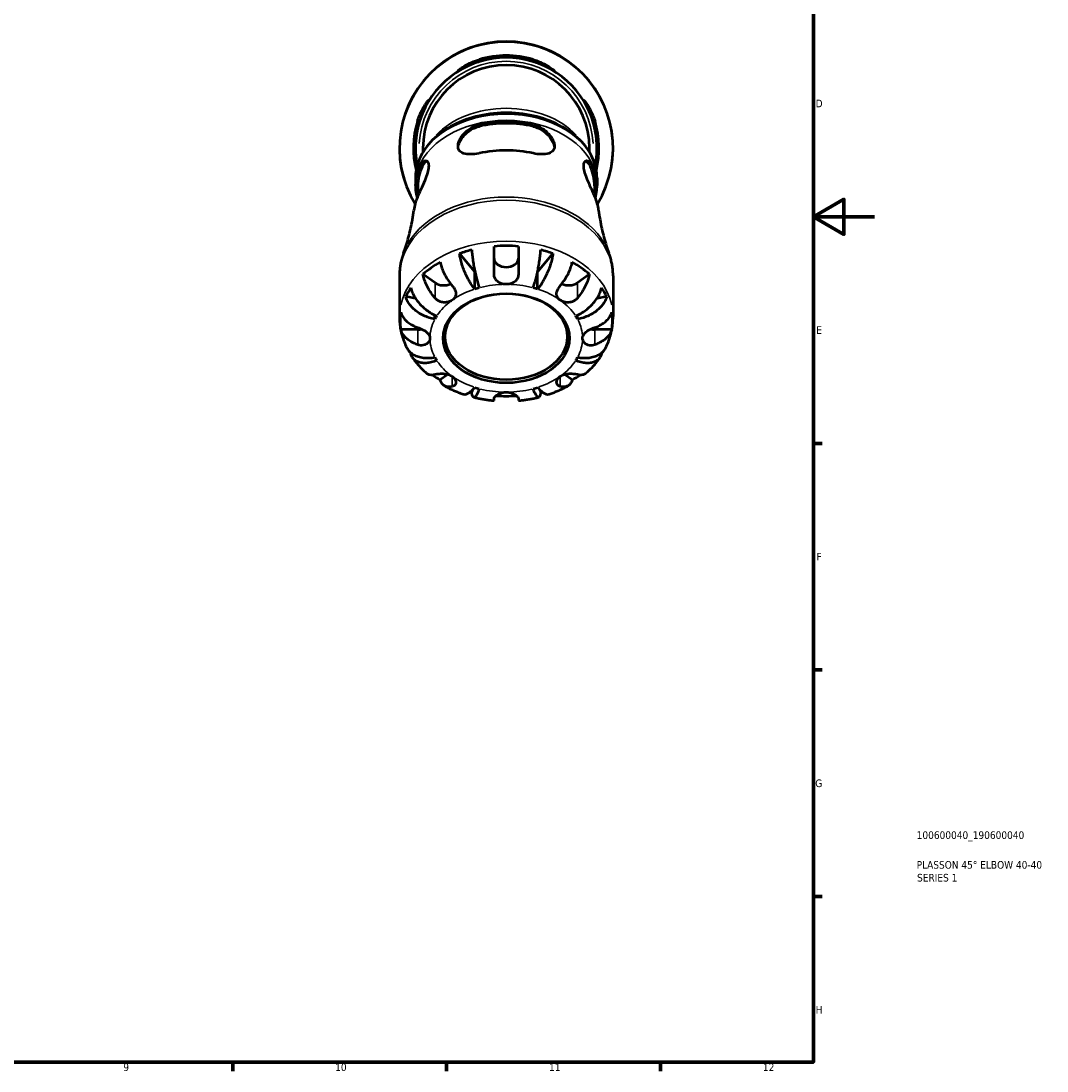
# Model space of a CAD drawing. Header units: millimetres. Extents: x 0 to 908, y 0 to 907.
# Tile 8 of 12: x 561 to 898, y 17 to 361. Entities that reach past the tile are written whole.
import ezdxf

# ---------------------------------------------------------------- set-up
doc = ezdxf.new("R2010")
doc.units = ezdxf.units.MM
for name, color, linetype, lineweight in [('Border (ISO)', 7, 'Continuous', 70), ('Title (ISO)', 7, 'Continuous', 50), ('Visible (ISO)', 7, 'Continuous', 50), ('Visible Narrow (ISO)', 7, 'Continuous', 35)]:
    doc.layers.add(name, color=color, linetype=linetype, lineweight=lineweight)
doc.styles.add('Note Text (ISO)', font='tahoma.ttf')

# ---------------------------------------------------------------- blocks, each defined once
blk = doc.blocks.new('Borders Default Border')
at = {"layer": 'Border (ISO)'}
for p, q in [((821, 222.75), (823.9, 222.75)), ((821, 148.5), (823.9, 148.5)), ((821, 74.25), (823.9, 74.25)), ((630.75, 20), (630.75, 17.1)), ((700.83, 20), (700.83, 17.1)), ((770.92, 20), (770.92, 17.1))]:
    blk.add_line(p, q, dxfattribs=at)
at = {"layer": 'Border (ISO)', "flags": 128}
for points in [[(20, 20), (20, 574), (821, 574), (821, 20), (20, 20)], [(841, 297), (821, 297), (831, 302.77), (831, 291.23), (821, 297)]]:
    blk.add_lwpolyline(points, dxfattribs=at)
at = {"layer": 'Border (ISO)', "color": 232, "true_color": 0xca0064, "char_height": 2.5, "attachment_point": 7, "style": 'Note Text (ISO)'}
for s, insert in [('D', (821.73, 332.88)), ('E', (821.94, 258.63)), ('F', (822, 184.38)), ('G', (821.61, 110.08)), ('H', (821.74, 35.88)), ('9', (594.88, 17.05)), ('10', (664.29, 17.05)), ('11', (734.37, 17.1)), ('12', (804.46, 17.1))]:
    blk.add_mtext(s, dxfattribs=dict(at, insert=insert))
blk = doc.blocks.new('Title Blocks ISO')
at = {"layer": 'Title (ISO)', "color": 232, "true_color": 0xca0064, "style": 'Note Text (ISO)'}
for tag, p in [('PART_NUMBER_001', (33.84, 73.14)), ('DESCRIPTION_001', (33.84, 63.4)), ('DESCRIPTION_002', (33.96, 59.19))]:
    blk.add_attdef(tag, p, '', height=2.5, dxfattribs=at)

msp = doc.modelspace()

# ---------------------------------------------------------------- linework, layer by layer
at = {"layer": 'Visible (ISO)'}
for p, q in [((693.048, 319.437), (693.048, 318.16)), ((747.648, 318.16), (747.648, 319.437)), ((690.598, 309.612), (690.598, 307.59)), ((691.398, 307.137), (691.398, 303.797)), ((749.298, 307.137), (749.298, 303.797)), ((750.098, 309.612), (750.098, 307.59)), ((710.047, 278.976), (705.053, 284.97)), ((735.643, 284.97), (730.649, 278.976)), ((710.047, 273.319), (710.047, 278.976)), ((730.649, 273.319), (730.649, 278.976)), ((685.348, 277.677), (685.348, 264.283)), ((697.014, 275.369), (693.077, 278.152)), ((747.619, 278.152), (743.683, 275.369)), ((755.348, 277.677), (755.348, 264.283)), ((690.606, 270.269), (687.431, 270.85)), ((753.265, 270.85), (750.091, 270.269)), ((696.957, 263.451), (696.957, 264.769)), ((743.739, 263.451), (743.739, 264.769)), ((691.348, 260.04), (685.781, 260.04)), ((754.915, 260.04), (749.348, 260.04)), ((689.426, 252.193), (689.092, 252.054)), ((751.605, 252.054), (751.27, 252.193)), ((701.251, 245.365), (698.734, 243.585)), ((741.962, 243.585), (739.445, 245.365)), ((709.323, 240.307), (709.062, 239.593)), ((731.635, 239.593), (731.374, 240.307))]:
    msp.add_line(p, q, dxfattribs=at)
for radius, start, end in [(35, 328.60185, 211.39815), (29.75, 348.95202, 191.04798), (30.397, 73.17162, 106.82838), (29.751, 72.79532, 107.20468), (27.3, 0, 180), (30.397, 163.17162, 193.71909), (29.751, 162.79532, 191.05281), (29.751, 348.94719, 17.20468), (30.397, 346.28091, 16.82838)]:
    msp.add_arc((720.348, 319.437), radius, start, end, dxfattribs=at)
for centre, major_axis, start_param, end_param in [((720.348, 307.137), (29.751, 0), 1.270518, 1.8710746), ((720.348, 307.137), (28.95, 0), 1.2619368, 1.8796559), ((720.348, 297.238), (-30.397, 0), 4.4186783, 5.0060996), ((720.348, 307.137), (-29.751, 0), 5.982907, 6.4730093), ((720.348, 307.137), (-28.95, 0), 5.9743257, 6.2831853), ((720.348, 307.137), (28.95, 0), 0, 0.3088596), ((720.348, 307.137), (29.751, 0), 6.0933614, 6.5834636), ((720.348, 297.238), (-30.397, 0), 5.9894746, 6.1945619), ((720.348, 297.238), (30.397, 0), 0.0886234, 0.2937107), ((720.348, 262.869), (34.798, 0), 1.9011151, 2.0258757), ((720.348, 262.869), (34.798, 0), 1.4555924, 1.6860003), ((720.348, 262.869), (34.798, 0), 1.1157169, 1.2404776), ((720.348, 262.869), (34.798, 0), 2.2409906, 2.4713984), ((720.348, 283.375), (4, 0), 3.1415927, 6.2831853), ((720.348, 262.869), (34.798, 0), 0.6701942, 0.9006021), ((720.348, 262.869), (-25, 0), 5.1356423, 5.1370935), ((720.348, 262.869), (-25, 0), 4.2876844, 4.2891357), ((699.842, 277.369), (-4, 0), 0.7853982, 2.180719), ((740.854, 277.369), (-4, 0), 0.9608737, 2.3561945), ((720.348, 262.869), (-34.798, 0), 5.8281059, 5.9528666), ((720.348, 257.212), (-25, 0), 5.0730826, 5.1370935), ((720.348, 257.212), (-25, 0), 4.2876844, 4.3516954), ((720.348, 262.869), (34.798, 0), 0.3303188, 0.4550794), ((720.348, 262.869), (-34.798, 0), 6.1679814, 6.3983892), ((720.348, 262.869), (34.798, 0), 6.1679814, 6.3983892), ((720.348, 257.212), (-25, 0), 5.8584808, 5.9224917), ((720.348, 257.212), (25, 0), 0.3606936, 0.4247045), ((691.348, 262.869), (-4, 0), 1.5707963, 1.9051913), ((749.348, 262.869), (-4, 0), 1.2364014, 1.5707963), ((720.348, 262.869), (-34.798, 0), 0.4067527, 0.4550794), ((720.348, 262.869), (-34.798, 0), 2.6865132, 2.73484), ((720.348, 257.212), (-25, 0), 0.3606936, 0.4247045), ((720.348, 257.212), (25, 0), 5.8584808, 5.9224917), ((720.348, 262.869), (-34.798, 0), 0.7978034, 0.9006021), ((720.348, 262.869), (-34.798, 0), 2.2409906, 2.3437892), ((720.348, 257.212), (25, 0), 4.2876844, 4.3516954), ((720.348, 257.212), (25, 0), 5.0730826, 5.1370935), ((720.348, 262.869), (-34.798, 0), 1.2278555, 1.2404776), ((720.348, 262.869), (-34.798, 0), 1.4737379, 1.6678548), ((720.348, 262.869), (-34.798, 0), 1.9011151, 1.9137372)]:
    msp.add_ellipse(centre, major_axis=major_axis, ratio=0.7071068, start_param=start_param, end_param=end_param, dxfattribs=at)
for centre, major_axis in [((720.348, 257.212), (20.7, 0)), ((720.348, 257.707), (20, 0))]:
    msp.add_ellipse(centre, major_axis=major_axis, ratio=0.7071068, dxfattribs=at)
for points, knots in [([(711.548, 347.857), (711.26, 347.768), (710.973, 347.674), (709.841, 347.286), (709.027, 346.964), (707.423, 346.261), (706.658, 345.879), (705.56, 345.31), (705.173, 345.101), (704.708, 344.872), (704.587, 344.825), (704.525, 344.854), (704.586, 344.931), (704.921, 345.228), (705.244, 345.477), (706.213, 346.136), (706.92, 346.568), (708.517, 347.391), (709.395, 347.784), (710.73, 348.272), (711.137, 348.408), (711.548, 348.532)], [-2.4603412, -2.4603412, -2.4603412, -2.4603412, -2.3695304, -2.3695304, -2.0992301, -2.0992301, -1.7862081, -1.7862081, -1.5382816, -1.5382816, -1.3420499, -1.3420499, -1.1446432, -1.1446432, -0.8921299, -0.8921299, -0.5728188, -0.5728188, -0.270459, -0.270459, -0.1410081, -0.1410081, -0.1410081, -0.1410081]), ([(729.148, 348.532), (729.516, 348.421), (729.882, 348.3), (731.133, 347.851), (731.975, 347.484), (733.509, 346.715), (734.195, 346.312), (735.244, 345.629), (735.631, 345.342), (736.055, 344.987), (736.15, 344.887), (736.147, 344.818), (736.058, 344.844), (735.674, 345.022), (735.345, 345.198), (734.39, 345.699), (733.715, 346.045), (732.144, 346.767), (731.24, 347.143), (729.912, 347.612), (729.531, 347.739), (729.148, 347.857)], [-2.4785664, -2.4785664, -2.4785664, -2.4785664, -2.3625368, -2.3625368, -2.0755093, -2.0755093, -1.7792824, -1.7792824, -1.5114856, -1.5114856, -1.3087685, -1.3087685, -1.1157594, -1.1157594, -0.8805429, -0.8805429, -0.5855077, -0.5855077, -0.2787072, -0.2787072, -0.1579418, -0.1579418, -0.1579418, -0.1579418]), ([(691.253, 328.237), (691.365, 328.605), (691.486, 328.971), (691.935, 330.222), (692.302, 331.064), (693.07, 332.598), (693.473, 333.284), (694.156, 334.333), (694.444, 334.72), (694.798, 335.144), (694.899, 335.239), (694.968, 335.236), (694.942, 335.147), (694.763, 334.763), (694.587, 334.434), (694.087, 333.479), (693.74, 332.804), (693.018, 331.233), (692.643, 330.329), (692.173, 329.001), (692.047, 328.62), (691.928, 328.237)], [-2.4785664, -2.4785664, -2.4785664, -2.4785664, -2.3625368, -2.3625368, -2.0755093, -2.0755093, -1.7792824, -1.7792824, -1.5114856, -1.5114856, -1.3087685, -1.3087685, -1.1157594, -1.1157594, -0.8805429, -0.8805429, -0.5855077, -0.5855077, -0.2787072, -0.2787072, -0.1579418, -0.1579418, -0.1579418, -0.1579418]), ([(748.768, 328.237), (748.679, 328.526), (748.585, 328.813), (748.197, 329.945), (747.875, 330.759), (747.172, 332.363), (746.79, 333.127), (746.221, 334.225), (746.012, 334.612), (745.783, 335.077), (745.736, 335.198), (745.765, 335.261), (745.842, 335.199), (746.139, 334.865), (746.388, 334.542), (747.047, 333.573), (747.479, 332.865), (748.302, 331.269), (748.695, 330.39), (749.183, 329.056), (749.319, 328.648), (749.443, 328.237)], [-2.4603412, -2.4603412, -2.4603412, -2.4603412, -2.3695304, -2.3695304, -2.0992301, -2.0992301, -1.7862081, -1.7862081, -1.5382816, -1.5382816, -1.3420499, -1.3420499, -1.1446432, -1.1446432, -0.8921299, -0.8921299, -0.5728188, -0.5728188, -0.270459, -0.270459, -0.1410081, -0.1410081, -0.1410081, -0.1410081]), ([(750.098, 309.612), (750.098, 311.858), (749.606, 314.103), (747.694, 318.383), (746.258, 320.414), (742.565, 324.086), (740.286, 325.714), (735.124, 328.382), (732.235, 329.414), (726.153, 330.773), (722.961, 331.098), (716.596, 331.011), (713.424, 330.598), (707.414, 329.072), (704.576, 327.958), (699.529, 325.128), (697.317, 323.413), (693.775, 319.553), (692.435, 317.413), (690.939, 313.356), (690.598, 311.485), (690.598, 309.612)], [0, 0, 0, 0, 0.3059562, 0.3059562, 0.6182307, 0.6182307, 0.9396553, 0.9396553, 1.2647154, 1.2647154, 1.5902252, 1.5902252, 1.9156689, 1.9156689, 2.2411821, 2.2411821, 2.5660493, 2.5660493, 2.8865354, 2.8865354, 3.1415927, 3.1415927, 3.1415927, 3.1415927]), ([(711.548, 317.811), (711.49, 317.798), (711.431, 317.786), (710.387, 317.575), (709.436, 317.475), (707.738, 317.481), (706.989, 317.582), (705.775, 317.999), (705.297, 318.307), (704.768, 319.029), (704.629, 319.371), (704.528, 320.103), (704.543, 320.473), (704.71, 321.317), (704.877, 321.787), (705.446, 322.934), (705.909, 323.602), (707.148, 324.969), (707.967, 325.642), (709.709, 326.664), (710.618, 327.029), (711.548, 327.233)], [-2.5904724, -2.5904724, -2.5904724, -2.5904724, -2.5721143, -2.5721143, -2.2622379, -2.2622379, -1.9620248, -1.9620248, -1.6753987, -1.6753987, -1.4841096, -1.4841096, -1.3206171, -1.3206171, -1.1359864, -1.1359864, -0.8768664, -0.8768664, -0.5629072, -0.5629072, -0.2710571, -0.2710571, -0.2710571, -0.2710571]), ([(729.148, 327.233), (729.23, 327.215), (729.312, 327.196), (730.365, 326.932), (731.307, 326.513), (732.955, 325.458), (733.671, 324.842), (734.837, 323.537), (735.3, 322.856), (735.851, 321.707), (736.007, 321.245), (736.159, 320.411), (736.167, 320.044), (736.05, 319.313), (735.9, 318.972), (735.349, 318.269), (734.87, 317.974), (733.592, 317.551), (732.75, 317.459), (730.994, 317.501), (730.107, 317.609), (729.178, 317.805), (729.163, 317.808), (729.148, 317.811)], [-2.5741001, -2.5741001, -2.5741001, -2.5741001, -2.5483715, -2.5483715, -2.2426071, -2.2426071, -1.9612152, -1.9612152, -1.6982018, -1.6982018, -1.5161424, -1.5161424, -1.3525159, -1.3525159, -1.1582305, -1.1582305, -0.8761851, -0.8761851, -0.5470765, -0.5470765, -0.2606297, -0.2606297, -0.2559865, -0.2559865, -0.2559865, -0.2559865]), ([(704.574, 319.773), (704.636, 320.297), (704.804, 320.876), (705.42, 322.207), (705.934, 322.96), (707.134, 324.303), (707.924, 324.977), (709.672, 326.043), (710.632, 326.432), (711.548, 326.639)], [0.0589558, 0.0589558, 0.0589558, 0.0589558, 0.2660404, 0.2660404, 0.5320808, 0.5320808, 0.8206342, 0.8206342, 1.1091877, 1.1091877, 1.1091877, 1.1091877]), ([(729.148, 326.639), (730.064, 326.432), (731.024, 326.043), (732.772, 324.977), (733.562, 324.303), (734.762, 322.96), (735.276, 322.207), (735.893, 320.876), (736.061, 320.297), (736.122, 319.773)], [1.0675701, 1.0675701, 1.0675701, 1.0675701, 1.3561235, 1.3561235, 1.6446769, 1.6446769, 1.9107173, 1.9107173, 2.1178019, 2.1178019, 2.1178019, 2.1178019]), ([(691.928, 313.36), (692.003, 313.531), (692.082, 313.693), (692.49, 314.46), (692.86, 314.903), (693.582, 315.398), (693.933, 315.47), (694.477, 315.265), (694.684, 315.042), (694.93, 314.347), (694.975, 313.902), (694.889, 312.784), (694.75, 312.124), (694.301, 310.6), (693.977, 309.74), (693.212, 307.877), (692.762, 306.872), (691.954, 305.063), (691.593, 304.253), (691.296, 303.559), (691.281, 303.526), (691.267, 303.493), (691.253, 303.46)], [-2.3069329, -2.3069329, -2.3069329, -2.3069329, -2.2304649, -2.2304649, -1.9222607, -1.9222607, -1.6312133, -1.6312133, -1.3852158, -1.3852158, -1.1540944, -1.1540944, -0.9085765, -0.9085765, -0.6288207, -0.6288207, -0.302145, -0.302145, 0, 0, 0, 0.0144778, 0.0144778, 0.0144778, 0.0144778]), ([(692.768, 313.36), (693.06, 314.008), (693.422, 314.552), (693.988, 315.079), (694.178, 315.207), (694.364, 315.291)], [1.06757005, 1.06757005, 1.06757005, 1.06757005, 1.35612346, 1.35612346, 1.49723968, 1.49723968, 1.49723968, 1.49723968]), ([(749.443, 303.46), (749.429, 303.493), (749.415, 303.526), (749.401, 303.559), (749.206, 304.013), (748.984, 304.518), (748.385, 305.866), (747.986, 306.747), (747.209, 308.534), (746.83, 309.442), (746.251, 311.059), (746.034, 311.77), (745.772, 313.045), (745.723, 313.594), (745.796, 314.511), (745.919, 314.858), (746.33, 315.369), (746.645, 315.463), (747.349, 315.294), (747.742, 315.002), (748.343, 314.211), (748.566, 313.82), (748.768, 313.36)], [-0.0144843, -0.0144843, -0.0144843, -0.0144843, 0, 0, 0, 0.1977541, 0.1977541, 0.4944647, 0.4944647, 0.7857631, 0.7857631, 1.0291105, 1.0291105, 1.2605868, 1.2605868, 1.4957566, 1.4957566, 1.7870718, 1.7870718, 2.1012552, 2.1012552, 2.3065328, 2.3065328, 2.3065328, 2.3065328]), ([(746.333, 315.291), (746.518, 315.207), (746.708, 315.079), (747.275, 314.552), (747.636, 314.008), (747.928, 313.36)], [0.67951803, 0.67951803, 0.67951803, 0.67951803, 0.82063425, 0.82063425, 1.10918766, 1.10918766, 1.10918766, 1.10918766]), ([(690.597, 307.218), (690.597, 307.243), (690.597, 307.268), (690.598, 307.317), (690.598, 307.342), (690.598, 307.392), (690.598, 307.416), (690.598, 307.466), (690.598, 307.491), (690.598, 307.54), (690.598, 307.565), (690.598, 307.59)], [3.1377385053, 3.1377385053, 3.1377385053, 3.1377385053, 3.1385093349, 3.1385093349, 3.1392801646, 3.1392801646, 3.1400509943, 3.1400509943, 3.1408218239, 3.1408218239, 3.1415926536, 3.1415926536, 3.1415926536, 3.1415926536]), ([(750.098, 307.59), (750.098, 307.565), (750.098, 307.54), (750.098, 307.491), (750.098, 307.466), (750.098, 307.416), (750.098, 307.392), (750.099, 307.342), (750.099, 307.317), (750.099, 307.268), (750.099, 307.243), (750.099, 307.218)], [0, 0, 0, 0, 0.0007708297, 0.0007708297, 0.0015416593, 0.0015416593, 0.002312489, 0.002312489, 0.0030833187, 0.0030833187, 0.0038541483, 0.0038541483, 0.0038541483, 0.0038541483]), ([(686.684, 285.088), (686.983, 285.899), (687.272, 286.74), (687.826, 288.477), (688.09, 289.373), (688.586, 291.214), (688.818, 292.159), (689.245, 294.091), (689.44, 295.078), (689.788, 297.085), (689.941, 298.106), (690.071, 299.14)], [2.88675013, 2.88675013, 2.88675013, 2.88675013, 2.91999396, 2.91999396, 2.95323779, 2.95323779, 2.98648162, 2.98648162, 3.01972545, 3.01972545, 3.05296928, 3.05296928, 3.05296928, 3.05296928]), ([(750.625, 299.14), (750.755, 298.106), (750.908, 297.085), (751.256, 295.078), (751.451, 294.091), (751.878, 292.159), (752.11, 291.214), (752.607, 289.373), (752.87, 288.477), (753.424, 286.74), (753.713, 285.899), (754.012, 285.088)], [0.08862337, 0.08862337, 0.08862337, 0.08862337, 0.1218672, 0.1218672, 0.15511103, 0.15511103, 0.18835486, 0.18835486, 0.22159869, 0.22159869, 0.25484252, 0.25484252, 0.25484252, 0.25484252]), ([(709.062, 286.144), (709.094, 285.601), (709.144, 285.023), (709.261, 283.908), (709.34, 283.269), (709.527, 281.966), (709.636, 281.301), (709.855, 280.085), (709.985, 279.421), (710.267, 278.123), (710.417, 277.489), (710.704, 276.369), (710.867, 275.781), (711.2, 274.685), (711.37, 274.177), (711.525, 273.752)], [0.1897184, 0.1897184, 0.1897184, 0.1897184, 0.3698032, 0.3698032, 0.5549844, 0.5549844, 0.7401655, 0.7401655, 0.9258164, 0.9258164, 1.1114673, 1.1114673, 1.2978252, 1.2978252, 1.484183, 1.484183, 1.484183, 1.484183]), ([(716.348, 278.397), (716.348, 278.852), (716.348, 279.341), (716.348, 280.503), (716.348, 281.181), (716.348, 282.419), (716.348, 283.094), (716.348, 284.415), (716.348, 285.062), (716.348, 286.186), (716.348, 286.767), (716.348, 287.311)], [4.90264375, 4.90264375, 4.90264375, 4.90264375, 5.04224508, 5.04224508, 5.22854914, 5.22854914, 5.41380406, 5.41380406, 5.59905898, 5.59905898, 5.77859995, 5.77859995, 5.77859995, 5.77859995]), ([(724.348, 287.311), (724.348, 286.767), (724.348, 286.186), (724.348, 285.062), (724.348, 284.415), (724.348, 283.094), (724.348, 282.419), (724.348, 281.181), (724.348, 280.503), (724.348, 279.341), (724.348, 278.852), (724.348, 278.397)], [0.18972425, 0.18972425, 0.18972425, 0.18972425, 0.36926522, 0.36926522, 0.55452014, 0.55452014, 0.73977506, 0.73977506, 0.92607912, 0.92607912, 1.06568045, 1.06568045, 1.06568045, 1.06568045]), ([(729.171, 273.752), (729.327, 274.177), (729.497, 274.685), (729.829, 275.781), (729.992, 276.369), (730.279, 277.489), (730.43, 278.123), (730.711, 279.421), (730.841, 280.085), (731.061, 281.301), (731.169, 281.966), (731.357, 283.269), (731.436, 283.908), (731.552, 285.023), (731.602, 285.601), (731.635, 286.144)], [4.4593823, 4.4593823, 4.4593823, 4.4593823, 4.6457401, 4.6457401, 4.832098, 4.832098, 5.0177489, 5.0177489, 5.2033998, 5.2033998, 5.388581, 5.388581, 5.5737621, 5.5737621, 5.753847, 5.753847, 5.753847, 5.753847]), ([(686.684, 285.088), (686.509, 284.614), (686.351, 284.135), (686.068, 283.166), (685.943, 282.676), (685.728, 281.69), (685.638, 281.193), (685.493, 280.195), (685.439, 279.693), (685.366, 278.686), (685.348, 278.182), (685.348, 277.677)], [2.88675013, 2.88675013, 2.88675013, 2.88675013, 2.93771864, 2.93771864, 2.98868714, 2.98868714, 3.03965565, 3.03965565, 3.09062415, 3.09062415, 3.14159265, 3.14159265, 3.14159265, 3.14159265]), ([(698.734, 282.152), (698.827, 281.635), (698.966, 281.095), (699.296, 280.067), (699.519, 279.486), (700.05, 278.32), (700.357, 277.736), (700.978, 276.679), (701.349, 276.109), (702.046, 275.152), (702.361, 274.755), (702.67, 274.39)], [0.18972425, 0.18972425, 0.18972425, 0.18972425, 0.36926522, 0.36926522, 0.55452014, 0.55452014, 0.73977506, 0.73977506, 0.92607912, 0.92607912, 1.06568045, 1.06568045, 1.06568045, 1.06568045]), ([(710.047, 273.319), (709.732, 273.698), (709.387, 274.154), (708.713, 275.15), (708.383, 275.689), (707.801, 276.722), (707.496, 277.311), (706.926, 278.525), (706.661, 279.149), (706.217, 280.3), (705.997, 280.932), (705.617, 282.179), (705.457, 282.794), (705.22, 283.874), (705.12, 284.437), (705.053, 284.97)], [4.4593823, 4.4593823, 4.4593823, 4.4593823, 4.6457401, 4.6457401, 4.832098, 4.832098, 5.0177489, 5.0177489, 5.2033998, 5.2033998, 5.388581, 5.388581, 5.5737621, 5.5737621, 5.753847, 5.753847, 5.753847, 5.753847]), ([(735.643, 284.97), (735.576, 284.437), (735.476, 283.874), (735.239, 282.794), (735.08, 282.179), (734.7, 280.932), (734.479, 280.3), (734.035, 279.149), (733.77, 278.525), (733.201, 277.311), (732.895, 276.722), (732.314, 275.689), (731.984, 275.15), (731.309, 274.154), (730.965, 273.698), (730.649, 273.319)], [0.1897184, 0.1897184, 0.1897184, 0.1897184, 0.3698032, 0.3698032, 0.5549844, 0.5549844, 0.7401655, 0.7401655, 0.9258164, 0.9258164, 1.1114673, 1.1114673, 1.2978252, 1.2978252, 1.484183, 1.484183, 1.484183, 1.484183]), ([(738.026, 274.39), (738.336, 274.755), (738.65, 275.152), (739.348, 276.109), (739.718, 276.679), (740.339, 277.736), (740.646, 278.32), (741.177, 279.486), (741.4, 280.067), (741.73, 281.095), (741.87, 281.635), (741.962, 282.152)], [4.90264375, 4.90264375, 4.90264375, 4.90264375, 5.04224508, 5.04224508, 5.22854914, 5.22854914, 5.41380406, 5.41380406, 5.59905898, 5.59905898, 5.77859995, 5.77859995, 5.77859995, 5.77859995]), ([(755.348, 277.677), (755.348, 278.182), (755.33, 278.686), (755.257, 279.693), (755.203, 280.195), (755.058, 281.193), (754.968, 281.69), (754.753, 282.676), (754.629, 283.166), (754.345, 284.135), (754.187, 284.614), (754.012, 285.088)], [0, 0, 0, 0, 0.0509685, 0.0509685, 0.10193701, 0.10193701, 0.15290551, 0.15290551, 0.20387402, 0.20387402, 0.25484252, 0.25484252, 0.25484252, 0.25484252]), ([(697.014, 270.39), (696.704, 270.755), (696.389, 271.152), (695.692, 272.109), (695.321, 272.679), (694.701, 273.736), (694.393, 274.32), (693.862, 275.486), (693.639, 276.067), (693.309, 277.095), (693.17, 277.635), (693.077, 278.152)], [4.90264375, 4.90264375, 4.90264375, 4.90264375, 5.04224508, 5.04224508, 5.22854914, 5.22854914, 5.41380406, 5.41380406, 5.59905898, 5.59905898, 5.77859995, 5.77859995, 5.77859995, 5.77859995]), ([(720.348, 274.89), (720.021, 274.89), (719.695, 274.918), (718.935, 275.054), (718.516, 275.188), (717.71, 275.599), (717.344, 275.887), (716.878, 276.466), (716.733, 276.709), (716.54, 277.166), (716.476, 277.369), (716.386, 277.792), (716.36, 278.011), (716.349, 278.288), (716.348, 278.342), (716.348, 278.397)], [-1.25354388, -1.25354388, -1.25354388, -1.25354388, -1.16411235, -1.16411235, -1.04002634, -1.04002634, -0.89995743, -0.89995743, -0.81333885, -0.81333885, -0.74949694, -0.74949694, -0.68469889, -0.68469889, -0.66901414, -0.66901414, -0.66901414, -0.66901414]), ([(724.348, 278.397), (724.348, 278.292), (724.344, 278.187), (724.32, 277.867), (724.286, 277.655), (724.18, 277.234), (724.106, 277.028), (723.872, 276.543), (723.691, 276.281), (723.16, 275.726), (722.78, 275.471), (721.895, 275.084), (721.395, 274.963), (720.7, 274.898), (720.524, 274.89), (720.348, 274.89)], [-1.83961458, -1.83961458, -1.83961458, -1.83961458, -1.8090867, -1.8090867, -1.74529866, -1.74529866, -1.67881488, -1.67881488, -1.58107288, -1.58107288, -1.44461603, -1.44461603, -1.30173042, -1.30173042, -1.25354388, -1.25354388, -1.25354388, -1.25354388]), ([(747.619, 278.152), (747.526, 277.635), (747.387, 277.095), (747.057, 276.067), (746.834, 275.486), (746.303, 274.32), (745.996, 273.736), (745.375, 272.679), (745.005, 272.109), (744.307, 271.152), (743.993, 270.755), (743.683, 270.39)], [0.18972425, 0.18972425, 0.18972425, 0.18972425, 0.36926522, 0.36926522, 0.55452014, 0.55452014, 0.73977506, 0.73977506, 0.92607912, 0.92607912, 1.06568045, 1.06568045, 1.06568045, 1.06568045]), ([(689.092, 273.684), (689.205, 273.183), (689.375, 272.67), (689.777, 271.707), (690.048, 271.17), (690.693, 270.111), (691.068, 269.588), (691.821, 268.656), (692.271, 268.162), (693.238, 267.23), (693.756, 266.791), (694.744, 266.045), (695.304, 265.669), (696.449, 265.006), (697.034, 264.719), (697.569, 264.496)], [0.1897184, 0.1897184, 0.1897184, 0.1897184, 0.3698032, 0.3698032, 0.5549844, 0.5549844, 0.7401655, 0.7401655, 0.9258164, 0.9258164, 1.1114673, 1.1114673, 1.2978252, 1.2978252, 1.484183, 1.484183, 1.484183, 1.484183]), ([(702.67, 274.39), (702.74, 274.309), (702.807, 274.227), (703.057, 273.905), (703.222, 273.659), (703.502, 273.158), (703.615, 272.905), (703.804, 272.317), (703.853, 271.99), (703.824, 271.283), (703.711, 270.918), (703.308, 270.255), (703.024, 269.962), (702.67, 269.712)], [0.66315315, 0.66315315, 0.66315315, 0.66315315, 0.69231347, 0.69231347, 0.7755655, 0.7755655, 0.85936796, 0.85936796, 0.970475, 0.970475, 1.10790619, 1.10790619, 1.24316035, 1.24316035, 1.24316035, 1.24316035]), ([(738.026, 269.712), (738.005, 269.726), (737.985, 269.741), (737.627, 270.005), (737.357, 270.295), (736.995, 270.913), (736.892, 271.232), (736.834, 271.905), (736.877, 272.252), (737.065, 272.864), (737.176, 273.119), (737.451, 273.621), (737.612, 273.866), (737.868, 274.2), (737.946, 274.296), (738.026, 274.39)], [-1.2487375, -1.2487375, -1.2487375, -1.2487375, -1.24093312, -1.24093312, -1.10881955, -1.10881955, -0.98814353, -0.98814353, -0.86942423, -0.86942423, -0.78463142, -0.78463142, -0.70161167, -0.70161167, -0.66763725, -0.66763725, -0.66763725, -0.66763725]), ([(743.127, 264.496), (743.662, 264.719), (744.247, 265.006), (745.392, 265.669), (745.952, 266.045), (746.94, 266.791), (747.458, 267.23), (748.426, 268.162), (748.875, 268.656), (749.629, 269.588), (750.003, 270.111), (750.648, 271.17), (750.919, 271.707), (751.321, 272.67), (751.491, 273.183), (751.605, 273.684)], [4.4593823, 4.4593823, 4.4593823, 4.4593823, 4.6457401, 4.6457401, 4.832098, 4.832098, 5.0177489, 5.0177489, 5.2033998, 5.2033998, 5.388581, 5.388581, 5.5737621, 5.5737621, 5.753847, 5.753847, 5.753847, 5.753847]), ([(696.957, 263.451), (696.355, 263.561), (695.699, 263.724), (694.412, 264.145), (693.782, 264.404), (692.673, 264.942), (692.091, 265.27), (691.003, 265.998), (690.498, 266.398), (689.651, 267.17), (689.231, 267.614), (688.506, 268.538), (688.201, 269.017), (687.75, 269.895), (687.559, 270.373), (687.431, 270.85)], [-1.484183, -1.484183, -1.484183, -1.484183, -1.2978252, -1.2978252, -1.1114673, -1.1114673, -0.9258164, -0.9258164, -0.7401655, -0.7401655, -0.5549844, -0.5549844, -0.3698032, -0.3698032, -0.1897184, -0.1897184, -0.1897184, -0.1897184]), ([(702.67, 269.712), (702.65, 269.697), (702.629, 269.683), (702.256, 269.43), (701.844, 269.238), (700.983, 268.992), (700.547, 268.929), (699.669, 268.94), (699.235, 269.011), (698.524, 269.252), (698.242, 269.387), (697.72, 269.714), (697.482, 269.904), (697.178, 270.205), (697.094, 270.296), (697.014, 270.39)], [1.24316035, 1.24316035, 1.24316035, 1.24316035, 1.25096473, 1.25096473, 1.3830783, 1.3830783, 1.50375432, 1.50375432, 1.62247363, 1.62247363, 1.70726643, 1.70726643, 1.79028618, 1.79028618, 1.82426061, 1.82426061, 1.82426061, 1.82426061]), ([(743.683, 270.39), (743.614, 270.309), (743.541, 270.23), (743.252, 269.936), (743.014, 269.742), (742.496, 269.409), (742.218, 269.273), (741.538, 269.032), (741.134, 268.956), (740.219, 268.916), (739.72, 268.984), (738.796, 269.26), (738.379, 269.462), (738.026, 269.712)], [-1.82874471, -1.82874471, -1.82874471, -1.82874471, -1.79958438, -1.79958438, -1.71633236, -1.71633236, -1.63252989, -1.63252989, -1.52142285, -1.52142285, -1.38399167, -1.38399167, -1.2487375, -1.2487375, -1.2487375, -1.2487375]), ([(753.265, 270.85), (753.138, 270.373), (752.947, 269.895), (752.495, 269.017), (752.19, 268.538), (751.465, 267.614), (751.045, 267.17), (750.198, 266.398), (749.693, 265.998), (748.606, 265.27), (748.023, 264.942), (746.914, 264.404), (746.284, 264.145), (744.998, 263.724), (744.341, 263.561), (743.739, 263.451)], [0.1897184, 0.1897184, 0.1897184, 0.1897184, 0.3698032, 0.3698032, 0.5549844, 0.5549844, 0.7401655, 0.7401655, 0.9258164, 0.9258164, 1.1114673, 1.1114673, 1.2978252, 1.2978252, 1.484183, 1.484183, 1.484183, 1.484183]), ([(685.781, 265.697), (685.912, 265.245), (686.11, 264.804), (686.576, 264.01), (686.892, 263.586), (687.642, 262.796), (688.077, 262.429), (688.955, 261.811), (689.479, 261.503), (690.465, 261.039), (690.91, 260.864), (691.348, 260.719)], [0.18972425, 0.18972425, 0.18972425, 0.18972425, 0.36926522, 0.36926522, 0.55452014, 0.55452014, 0.73977506, 0.73977506, 0.92607912, 0.92607912, 1.06568045, 1.06568045, 1.06568045, 1.06568045]), ([(749.348, 260.719), (749.787, 260.864), (750.231, 261.039), (751.218, 261.503), (751.742, 261.811), (752.619, 262.429), (753.054, 262.796), (753.805, 263.586), (754.12, 264.01), (754.587, 264.804), (754.784, 265.245), (754.915, 265.697)], [-1.06568045, -1.06568045, -1.06568045, -1.06568045, -0.92607912, -0.92607912, -0.73977506, -0.73977506, -0.55452014, -0.55452014, -0.36926522, -0.36926522, -0.18972425, -0.18972425, -0.18972425, -0.18972425]), ([(685.348, 264.283), (685.348, 263.581), (685.381, 262.879), (685.512, 261.482), (685.61, 260.787), (685.869, 259.411), (686.03, 258.73), (686.412, 257.387), (686.633, 256.726), (687.131, 255.428), (687.408, 254.791), (687.711, 254.168)], [3.14159265, 3.14159265, 3.14159265, 3.14159265, 3.20778536, 3.20778536, 3.27397808, 3.27397808, 3.34017079, 3.34017079, 3.4063635, 3.4063635, 3.47255621, 3.47255621, 3.47255621, 3.47255621]), ([(752.986, 254.168), (753.288, 254.791), (753.565, 255.428), (754.063, 256.726), (754.284, 257.387), (754.666, 258.73), (754.827, 259.411), (755.086, 260.787), (755.184, 261.482), (755.315, 262.879), (755.348, 263.581), (755.348, 264.283)], [5.95222175, 5.95222175, 5.95222175, 5.95222175, 6.01841446, 6.01841446, 6.08460717, 6.08460717, 6.15079989, 6.15079989, 6.2169926, 6.2169926, 6.28318531, 6.28318531, 6.28318531, 6.28318531]), ([(691.348, 255.062), (690.91, 255.207), (690.465, 255.383), (689.479, 255.846), (688.955, 256.154), (688.077, 256.772), (687.642, 257.139), (686.892, 257.929), (686.576, 258.353), (686.11, 259.147), (685.912, 259.588), (685.781, 260.04)], [-1.06568045, -1.06568045, -1.06568045, -1.06568045, -0.92607912, -0.92607912, -0.73977506, -0.73977506, -0.55452014, -0.55452014, -0.36926522, -0.36926522, -0.18972425, -0.18972425, -0.18972425, -0.18972425]), ([(691.348, 260.719), (691.619, 260.629), (691.893, 260.528), (692.464, 260.292), (692.756, 260.157), (693.369, 259.835), (693.68, 259.646), (694.347, 259.158), (694.666, 258.851), (695.143, 258.18), (695.29, 257.819), (695.344, 257.369), (695.348, 257.29), (695.348, 257.212)], [-1.79555679, -1.79555679, -1.79555679, -1.79555679, -1.71797535, -1.71797535, -1.6341575, -1.6341575, -1.53598677, -1.53598677, -1.40156183, -1.40156183, -1.26293117, -1.26293117, -1.23353913, -1.23353913, -1.23353913, -1.23353913]), ([(745.348, 257.212), (745.348, 257.487), (745.405, 257.761), (745.649, 258.34), (745.856, 258.638), (746.408, 259.206), (746.75, 259.47), (747.416, 259.885), (747.712, 260.044), (748.316, 260.33), (748.62, 260.457), (749.065, 260.622), (749.207, 260.672), (749.348, 260.719)], [-1.23353913, -1.23353913, -1.23353913, -1.23353913, -1.13051399, -1.13051399, -1.00893628, -1.00893628, -0.88339873, -0.88339873, -0.7930133, -0.7930133, -0.70494949, -0.70494949, -0.66323599, -0.66323599, -0.66323599, -0.66323599]), ([(754.915, 260.04), (754.784, 259.588), (754.587, 259.147), (754.12, 258.353), (753.805, 257.929), (753.054, 257.139), (752.619, 256.772), (751.742, 256.154), (751.218, 255.846), (750.231, 255.383), (749.787, 255.207), (749.348, 255.062)], [0.18972425, 0.18972425, 0.18972425, 0.18972425, 0.36926522, 0.36926522, 0.55452014, 0.55452014, 0.73977506, 0.73977506, 0.92607912, 0.92607912, 1.06568045, 1.06568045, 1.06568045, 1.06568045]), ([(695.348, 257.212), (695.348, 256.936), (695.291, 256.662), (695.047, 256.09), (694.84, 255.803), (694.289, 255.313), (693.946, 255.119), (693.28, 254.909), (692.984, 254.861), (692.38, 254.846), (692.077, 254.878), (691.631, 254.976), (691.489, 255.015), (691.348, 255.062)], [-1.23353913, -1.23353913, -1.23353913, -1.23353913, -1.13051399, -1.13051399, -1.00893628, -1.00893628, -0.88339873, -0.88339873, -0.7930133, -0.7930133, -0.70494949, -0.70494949, -0.66323599, -0.66323599, -0.66323599, -0.66323599]), ([(749.348, 255.062), (749.077, 254.972), (748.803, 254.91), (748.232, 254.843), (747.94, 254.844), (747.327, 254.926), (747.016, 255.02), (746.349, 255.345), (746.03, 255.61), (745.553, 256.243), (745.406, 256.605), (745.353, 257.055), (745.348, 257.133), (745.348, 257.212)], [-1.79555679, -1.79555679, -1.79555679, -1.79555679, -1.71797535, -1.71797535, -1.6341575, -1.6341575, -1.53598677, -1.53598677, -1.40156183, -1.40156183, -1.26293117, -1.26293117, -1.23353913, -1.23353913, -1.23353913, -1.23353913]), ([(687.711, 254.168), (687.791, 254.003), (687.879, 253.846), (688.201, 253.337), (688.506, 252.969), (689.231, 252.311), (689.651, 252.021), (690.498, 251.558), (691.003, 251.343), (692.091, 251.013), (692.673, 250.897), (693.782, 250.765), (694.412, 250.737), (695.699, 250.786), (696.355, 250.863), (696.957, 250.973)], [0.2942421, 0.2942421, 0.2942421, 0.2942421, 0.3698032, 0.3698032, 0.5549844, 0.5549844, 0.7401655, 0.7401655, 0.9258164, 0.9258164, 1.1114673, 1.1114673, 1.2978252, 1.2978252, 1.484183, 1.484183, 1.484183, 1.484183]), ([(697.569, 249.928), (697.034, 249.705), (696.449, 249.504), (695.304, 249.214), (694.744, 249.123), (693.756, 249.047), (693.238, 249.054), (692.271, 249.18), (691.821, 249.3), (691.068, 249.603), (690.693, 249.815), (690.048, 250.337), (689.777, 250.648), (689.375, 251.275), (689.205, 251.647), (689.092, 252.054)], [4.4593823, 4.4593823, 4.4593823, 4.4593823, 4.6457401, 4.6457401, 4.832098, 4.832098, 5.0177489, 5.0177489, 5.2033998, 5.2033998, 5.388581, 5.388581, 5.5737621, 5.5737621, 5.753847, 5.753847, 5.753847, 5.753847]), ([(751.605, 252.054), (751.491, 251.647), (751.321, 251.275), (750.919, 250.648), (750.648, 250.337), (750.003, 249.815), (749.629, 249.603), (748.875, 249.3), (748.426, 249.18), (747.458, 249.054), (746.94, 249.047), (745.952, 249.123), (745.392, 249.214), (744.247, 249.504), (743.662, 249.705), (743.127, 249.928)], [0.1897184, 0.1897184, 0.1897184, 0.1897184, 0.3698032, 0.3698032, 0.5549844, 0.5549844, 0.7401655, 0.7401655, 0.9258164, 0.9258164, 1.1114673, 1.1114673, 1.2978252, 1.2978252, 1.484183, 1.484183, 1.484183, 1.484183]), ([(743.739, 250.973), (744.341, 250.863), (744.998, 250.786), (746.284, 250.737), (746.914, 250.765), (748.023, 250.897), (748.606, 251.013), (749.693, 251.343), (750.198, 251.558), (751.045, 252.021), (751.465, 252.311), (752.19, 252.969), (752.495, 253.337), (752.817, 253.846), (752.905, 254.003), (752.985, 254.168)], [-1.484183, -1.484183, -1.484183, -1.484183, -1.2978252, -1.2978252, -1.1114673, -1.1114673, -0.9258164, -0.9258164, -0.7401655, -0.7401655, -0.5549844, -0.5549844, -0.3698032, -0.3698032, -0.2942421, -0.2942421, -0.2942421, -0.2942421]), ([(689.644, 250.86), (689.894, 250.497), (690.153, 250.141), (690.688, 249.442), (690.963, 249.1), (691.53, 248.428), (691.822, 248.1), (692.419, 247.457), (692.725, 247.142), (693.35, 246.527), (693.669, 246.226), (693.995, 245.933)], [3.59522443, 3.59522443, 3.59522443, 3.59522443, 3.63764574, 3.63764574, 3.68006706, 3.68006706, 3.72248838, 3.72248838, 3.76490969, 3.76490969, 3.80733101, 3.80733101, 3.80733101, 3.80733101]), ([(746.701, 245.933), (747.027, 246.226), (747.346, 246.527), (747.972, 247.142), (748.278, 247.457), (748.875, 248.1), (749.166, 248.428), (749.733, 249.1), (750.009, 249.442), (750.543, 250.141), (750.802, 250.497), (751.052, 250.86)], [5.61744695, 5.61744695, 5.61744695, 5.61744695, 5.65986827, 5.65986827, 5.70228958, 5.70228958, 5.7447109, 5.7447109, 5.78713222, 5.78713222, 5.82955353, 5.82955353, 5.82955353, 5.82955353]), ([(693.996, 245.933), (694.038, 245.894), (694.082, 245.857), (694.393, 245.614), (694.701, 245.465), (695.321, 245.285), (695.692, 245.24), (696.389, 245.269), (696.704, 245.316), (697.014, 245.39)], [0.52287673, 0.52287673, 0.52287673, 0.52287673, 0.55452014, 0.55452014, 0.73977506, 0.73977506, 0.92607912, 0.92607912, 1.06568045, 1.06568045, 1.06568045, 1.06568045]), ([(697.014, 245.39), (697.083, 245.407), (697.155, 245.423), (697.445, 245.482), (697.682, 245.522), (698.2, 245.584), (698.478, 245.608), (699.158, 245.634), (699.563, 245.628), (700.477, 245.547), (700.977, 245.456), (701.9, 245.162), (702.317, 244.962), (702.67, 244.712)], [-1.82874471, -1.82874471, -1.82874471, -1.82874471, -1.79958438, -1.79958438, -1.71633236, -1.71633236, -1.63252989, -1.63252989, -1.52142285, -1.52142285, -1.38399167, -1.38399167, -1.2487375, -1.2487375, -1.2487375, -1.2487375]), ([(702.67, 244.712), (702.691, 244.697), (702.711, 244.683), (703.069, 244.418), (703.339, 244.126), (703.702, 243.528), (703.804, 243.23), (703.862, 242.66), (703.819, 242.394), (703.631, 242), (703.52, 241.856), (703.245, 241.62), (703.084, 241.528), (702.828, 241.433), (702.751, 241.41), (702.67, 241.39)], [-1.2487375, -1.2487375, -1.2487375, -1.2487375, -1.24093312, -1.24093312, -1.10881955, -1.10881955, -0.98814353, -0.98814353, -0.86942423, -0.86942423, -0.78463142, -0.78463142, -0.70161167, -0.70161167, -0.66763725, -0.66763725, -0.66763725, -0.66763725]), ([(738.026, 241.39), (737.957, 241.407), (737.89, 241.427), (737.64, 241.514), (737.475, 241.605), (737.195, 241.836), (737.082, 241.976), (736.893, 242.349), (736.843, 242.595), (736.873, 243.181), (736.985, 243.522), (737.388, 244.166), (737.672, 244.462), (738.026, 244.712)], [0.66315315, 0.66315315, 0.66315315, 0.66315315, 0.69231347, 0.69231347, 0.7755655, 0.7755655, 0.85936796, 0.85936796, 0.970475, 0.970475, 1.10790619, 1.10790619, 1.24316035, 1.24316035, 1.24316035, 1.24316035]), ([(738.026, 244.712), (738.046, 244.726), (738.067, 244.741), (738.441, 244.994), (738.852, 245.184), (739.713, 245.45), (740.149, 245.533), (741.028, 245.625), (741.461, 245.635), (742.172, 245.611), (742.454, 245.588), (742.977, 245.527), (743.214, 245.489), (743.518, 245.428), (743.603, 245.41), (743.683, 245.39)], [1.24316035, 1.24316035, 1.24316035, 1.24316035, 1.25096473, 1.25096473, 1.3830783, 1.3830783, 1.50375432, 1.50375432, 1.62247363, 1.62247363, 1.70726643, 1.70726643, 1.79028618, 1.79028618, 1.82426061, 1.82426061, 1.82426061, 1.82426061]), ([(743.683, 245.39), (743.993, 245.316), (744.307, 245.269), (745.005, 245.24), (745.375, 245.285), (745.996, 245.465), (746.303, 245.614), (746.614, 245.857), (746.658, 245.894), (746.701, 245.933)], [4.90264375, 4.90264375, 4.90264375, 4.90264375, 5.04224508, 5.04224508, 5.22854914, 5.22854914, 5.41380406, 5.41380406, 5.44544747, 5.44544747, 5.44544747, 5.44544747]), ([(702.67, 241.39), (702.361, 241.316), (702.046, 241.269), (701.349, 241.24), (700.978, 241.285), (700.357, 241.465), (700.05, 241.614), (699.519, 242.03), (699.296, 242.296), (698.966, 242.856), (698.827, 243.199), (698.734, 243.585)], [4.90264375, 4.90264375, 4.90264375, 4.90264375, 5.04224508, 5.04224508, 5.22854914, 5.22854914, 5.41380406, 5.41380406, 5.59905898, 5.59905898, 5.77859995, 5.77859995, 5.77859995, 5.77859995]), ([(700.118, 241.602), (700.507, 241.386), (700.902, 241.178), (701.698, 240.775), (702.101, 240.581), (702.914, 240.206), (703.324, 240.026), (704.151, 239.679), (704.568, 239.513), (705.409, 239.194), (705.832, 239.042), (706.259, 238.896)], [4.0490418, 4.0490418, 4.0490418, 4.0490418, 4.09182573, 4.09182573, 4.13460966, 4.13460966, 4.17739359, 4.17739359, 4.22017752, 4.22017752, 4.26296145, 4.26296145, 4.26296145, 4.26296145]), ([(706.259, 238.897), (706.318, 238.876), (706.379, 238.86), (706.661, 238.806), (706.926, 238.817), (707.496, 238.972), (707.801, 239.116), (708.383, 239.479), (708.713, 239.733), (709.387, 240.356), (709.732, 240.726), (710.047, 241.105)], [0.68983759, 0.68983759, 0.68983759, 0.68983759, 0.7401655, 0.7401655, 0.92581641, 0.92581641, 1.11146732, 1.11146732, 1.29782516, 1.29782516, 1.484183, 1.484183, 1.484183, 1.484183]), ([(730.649, 241.105), (730.965, 240.726), (731.309, 240.356), (731.984, 239.733), (732.314, 239.479), (732.895, 239.116), (733.201, 238.972), (733.77, 238.817), (734.035, 238.806), (734.318, 238.86), (734.378, 238.876), (734.437, 238.897)], [4.45938233, 4.45938233, 4.45938233, 4.45938233, 4.64574017, 4.64574017, 4.83209801, 4.83209801, 5.01774892, 5.01774892, 5.20339984, 5.20339984, 5.25372775, 5.25372775, 5.25372775, 5.25372775]), ([(734.438, 238.896), (734.864, 239.042), (735.288, 239.194), (736.128, 239.513), (736.545, 239.679), (737.373, 240.026), (737.783, 240.206), (738.595, 240.581), (738.998, 240.775), (739.795, 241.178), (740.189, 241.386), (740.579, 241.602)], [5.16181651, 5.16181651, 5.16181651, 5.16181651, 5.20460044, 5.20460044, 5.24738437, 5.24738437, 5.2901683, 5.2901683, 5.33295223, 5.33295223, 5.37573617, 5.37573617, 5.37573617, 5.37573617]), ([(741.962, 243.585), (741.87, 243.199), (741.73, 242.856), (741.4, 242.296), (741.177, 242.03), (740.646, 241.614), (740.339, 241.465), (739.718, 241.285), (739.348, 241.24), (738.65, 241.269), (738.336, 241.316), (738.026, 241.39)], [0.18972425, 0.18972425, 0.18972425, 0.18972425, 0.36926522, 0.36926522, 0.55452014, 0.55452014, 0.73977506, 0.73977506, 0.92607912, 0.92607912, 1.06568045, 1.06568045, 1.06568045, 1.06568045]), ([(711.525, 240.672), (711.37, 240.246), (711.2, 239.825), (710.867, 239.102), (710.704, 238.8), (710.417, 238.35), (710.267, 238.16), (709.985, 237.921), (709.855, 237.871), (709.636, 237.89), (709.527, 237.96), (709.34, 238.238), (709.261, 238.446), (709.144, 238.922), (709.094, 239.23), (709.062, 239.593)], [4.4593823, 4.4593823, 4.4593823, 4.4593823, 4.6457402, 4.6457402, 4.832098, 4.832098, 5.0177489, 5.0177489, 5.2033998, 5.2033998, 5.388581, 5.388581, 5.5737621, 5.5737621, 5.753847, 5.753847, 5.753847, 5.753847]), ([(709.696, 237.888), (710.131, 237.781), (710.568, 237.68), (711.446, 237.492), (711.887, 237.405), (712.772, 237.244), (713.216, 237.17), (714.107, 237.036), (714.554, 236.976), (715.45, 236.869), (715.898, 236.822), (716.348, 236.782)], [4.37601035, 4.37601035, 4.37601035, 4.37601035, 4.41829797, 4.41829797, 4.46058559, 4.46058559, 4.50287322, 4.50287322, 4.54516084, 4.54516084, 4.58744846, 4.58744846, 4.58744846, 4.58744846]), ([(716.348, 237.384), (716.348, 237.449), (716.359, 237.518), (716.408, 237.672), (716.447, 237.757), (716.566, 237.95), (716.651, 238.059), (716.929, 238.353), (717.155, 238.538), (717.763, 238.924), (718.158, 239.113), (719.071, 239.411), (719.586, 239.507), (720.19, 239.533), (720.269, 239.534), (720.348, 239.534)], [-1.79312501, -1.79312501, -1.79312501, -1.79312501, -1.74379066, -1.74379066, -1.68944276, -1.68944276, -1.62534021, -1.62534021, -1.51955336, -1.51955336, -1.39124975, -1.39124975, -1.25290309, -1.25290309, -1.23210424, -1.23210424, -1.23210424, -1.23210424]), ([(720.348, 239.534), (720.764, 239.534), (721.176, 239.488), (721.996, 239.306), (722.393, 239.167), (723.156, 238.804), (723.497, 238.577), (723.907, 238.214), (724.027, 238.084), (724.188, 237.864), (724.24, 237.774), (724.317, 237.599), (724.339, 237.515), (724.347, 237.419), (724.348, 237.401), (724.348, 237.384)], [-1.23210424, -1.23210424, -1.23210424, -1.23210424, -1.12258365, -1.12258365, -1.00506647, -1.00506647, -0.8698954, -0.8698954, -0.79324936, -0.79324936, -0.73621142, -0.73621142, -0.67692414, -0.67692414, -0.66354911, -0.66354911, -0.66354911, -0.66354911]), ([(724.348, 236.782), (724.798, 236.822), (725.247, 236.869), (726.142, 236.976), (726.589, 237.036), (727.48, 237.17), (727.924, 237.244), (728.809, 237.405), (729.25, 237.492), (730.128, 237.68), (730.565, 237.781), (731, 237.888)], [4.8373295, 4.8373295, 4.8373295, 4.8373295, 4.87961712, 4.87961712, 4.92190474, 4.92190474, 4.96419237, 4.96419237, 5.00647999, 5.00647999, 5.04876761, 5.04876761, 5.04876761, 5.04876761]), ([(731.635, 239.593), (731.602, 239.23), (731.552, 238.922), (731.436, 238.446), (731.357, 238.238), (731.169, 237.96), (731.061, 237.89), (730.841, 237.871), (730.711, 237.921), (730.43, 238.16), (730.279, 238.35), (729.992, 238.8), (729.829, 239.102), (729.497, 239.825), (729.327, 240.246), (729.171, 240.672)], [0.1897184, 0.1897184, 0.1897184, 0.1897184, 0.3698032, 0.3698032, 0.5549844, 0.5549844, 0.7401655, 0.7401655, 0.9258164, 0.9258164, 1.1114673, 1.1114673, 1.2978252, 1.2978252, 1.484183, 1.484183, 1.484183, 1.484183]), ([(716.348, 236.782), (716.348, 236.782), (716.348, 236.782), (716.348, 236.784), (716.348, 236.847), (716.348, 237.081), (716.348, 237.22), (716.348, 237.384)], [0.73766912, 0.73766912, 0.73766912, 0.73766912, 0.73977506, 0.73977506, 0.92607912, 0.92607912, 1.06568045, 1.06568045, 1.06568045, 1.06568045]), ([(724.348, 237.384), (724.348, 237.22), (724.348, 237.081), (724.348, 236.847), (724.348, 236.784), (724.348, 236.782), (724.348, 236.782), (724.348, 236.782)], [4.90264375, 4.90264375, 4.90264375, 4.90264375, 5.04224508, 5.04224508, 5.22854914, 5.22854914, 5.23065508, 5.23065508, 5.23065508, 5.23065508])]:
    msp.add_open_spline(points, degree=3, knots=knots, dxfattribs=at)
at = {"layer": 'Visible Narrow (ISO)'}
for p, q in [((711.548, 347.891), (711.548, 348.498)), ((729.148, 348.498), (729.148, 347.891)), ((691.287, 328.237), (691.894, 328.237)), ((711.548, 326.669), (711.548, 327.203)), ((729.148, 326.669), (729.148, 327.203)), ((748.802, 328.237), (749.409, 328.237)), ((692.726, 313.36), (691.97, 313.36)), ((747.97, 313.36), (748.726, 313.36)), ((697.014, 270.639), (697.014, 275.12)), ((743.683, 270.639), (743.683, 275.12)), ((691.348, 255.311), (691.348, 259.791)), ((749.348, 255.311), (749.348, 259.791)), ((702.67, 241.557), (702.67, 244.546)), ((738.026, 241.557), (738.026, 244.546))]:
    msp.add_line(p, q, dxfattribs=at)
for radius, start, end in [(34.788, 341.0382, 198.9618), (28.525, 3.07128, 176.92872)]:
    msp.add_arc((720.348, 319.437), radius, start, end, dxfattribs=at)
for centre, major_axis, start_param, end_param in [((720.348, 309.612), (-29.75, 0), 3.2986723, 6.1261057), ((720.348, 313.253), (-27.3, 0), 3.7169498, 5.7078281), ((720.348, 307.59), (29.75, 0), 0.1570796, 2.984513), ((720.348, 278.887), (34.788, 0), 0.3864379, 2.7551548), ((720.348, 277.677), (-35, 0), 3.2986723, 6.1261057), ((720.348, 264.283), (35, 0), 0.1570796, 2.984513), ((720.348, 257.212), (-25, 0), 5.1551282, 5.4797525), ((720.348, 257.212), (-25, 0), 4.7304237, 5.0550479), ((720.348, 257.212), (-25, 0), 4.36973, 4.6943543), ((720.348, 257.212), (-25, 0), 3.9450255, 4.2696498), ((720.348, 257.212), (-25, 0), 5.5158218, 5.8404461), ((720.348, 257.212), (-25, 0), 3.5843319, 3.9089561), ((720.348, 257.212), (-25, 0), 5.9405264, 6.2651506), ((720.348, 257.212), (25, 0), 0.0180347, 0.3426589), ((720.348, 257.212), (-25, 0), 0.0180347, 0.3426589), ((720.348, 257.212), (25, 0), 5.9405264, 6.2651506), ((720.348, 257.212), (25, 0), 3.5843319, 3.9089561), ((720.348, 257.212), (25, 0), 5.5158218, 5.8404461), ((720.348, 257.212), (25, 0), 3.9450255, 4.2696498), ((720.348, 257.212), (25, 0), 5.1551282, 5.4797525), ((720.348, 257.212), (25, 0), 4.36973, 4.6943543), ((720.348, 257.212), (25, 0), 4.7304237, 5.0550479)]:
    msp.add_ellipse(centre, major_axis=major_axis, ratio=0.7071068, start_param=start_param, end_param=end_param, dxfattribs=at)

# ---------------------------------------------------------------- block references
msp.add_blockref('Borders Default Border', (0, 0))
msp.add_blockref('Title Blocks ISO', (821, 20)).add_auto_attribs({'PART_NUMBER_001': '100600040_190600040', 'DESCRIPTION_001': 'PLASSON 45° ELBOW 40-40', 'DESCRIPTION_002': 'SERIES 1'})

doc.saveas('drawing.dxf')
